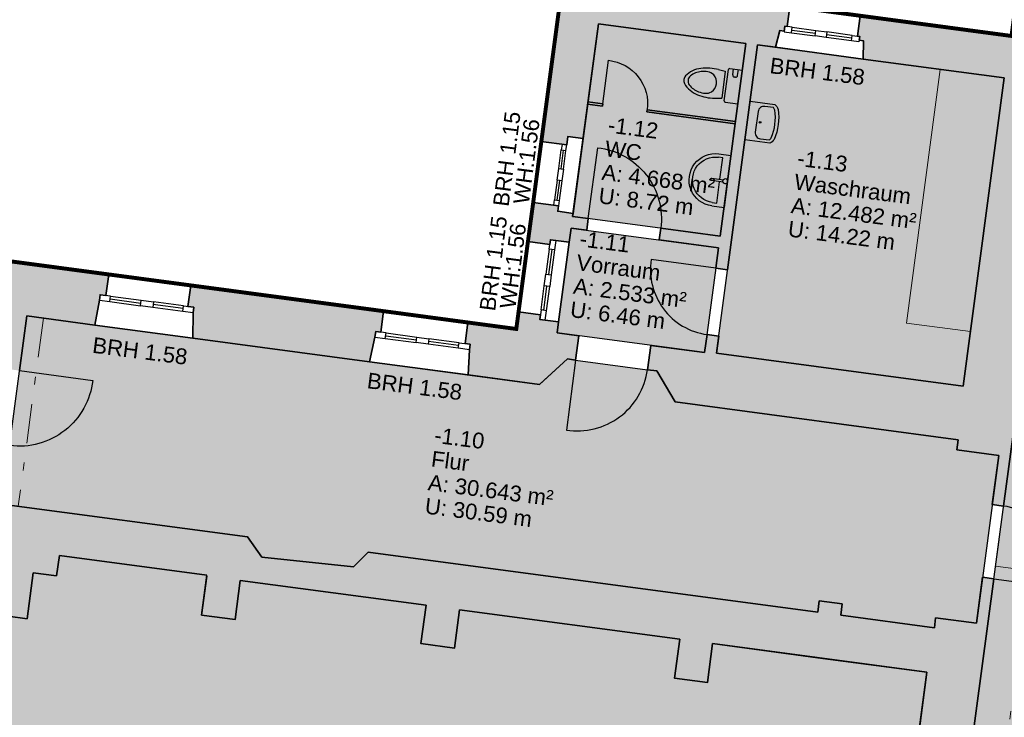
# Model space of a CAD drawing. Header units: metres. Extents: x 344110.2 to 344205.2, y 5709481.2 to 5709545.9.
# Tile 24 of 35: x 344141.2 to 344153.7, y 5709524.1 to 5709533. Entities that reach past the tile are written whole.
import ezdxf
from ezdxf.enums import TextEntityAlignment as Align

# ---------------------------------------------------------------- set-up
doc = ezdxf.new("R2010")
doc.units = ezdxf.units.M
doc.linetypes.add('AUSGEZOGEN', pattern=[0])
doc.linetypes.add('DASHDOT', pattern=[1, 0.5, -0.25, 0, -0.25])
doc.layers.add('Bemassung', color=7, linetype='Continuous')
doc.layers.add('Polygonflächen', color=7, linetype='Continuous')
doc.layers.add('BGF', color=2, linetype='Continuous', plot=False)
for name, color, linetype, lineweight in [('Boden', 7, 'Continuous', 18), ('Decke', 7, 'DASHDOT', 18), ('Fenster', 7, 'AUSGEZOGEN', 25), ('Sanitär', 7, 'AUSGEZOGEN', 25), ('Schraffur', 8, 'Continuous', 25), ('Text', 7, 'Continuous', 13), ('Türen', 7, 'AUSGEZOGEN', 25), ('Wand', 7, 'AUSGEZOGEN', 35)]:
    doc.layers.add(name, color=color, linetype=linetype, lineweight=lineweight)
doc.styles.get("Standard").update_dxf_attribs({"font": 'arial.ttf'})
doc.dimstyles.new('1', dxfattribs={"dimtxt": 0.2, "dimasz": 0.005, "dimexe": 0.08, "dimexo": 0, "dimgap": 0.05, "dimtad": 3, "dimzin": 3, "dimdsep": 46, "dimtxsty": 'Standard', "dimblk": '1000hands_BEMPFEIL', "dimcen": 1, "dimdle": 0.08, "dimse1": 1, "dimse2": 1, "dimclre": 256, "dimazin": 2, "dimtfac": 1, "dimtix": 1, "dimtmove": 2, "dimatfit": 3, "dimldrblk": '1000hands_BEMPFEIL', "dimfxl": 1, "dimtolj": 1, "dimtzin": 0, "dimarcsym": 0})
doc.dimstyles.new('Copy of 1', dxfattribs={"dimtxt": 0.2, "dimasz": 0.005, "dimexe": 0.08, "dimexo": 0, "dimgap": 0.05, "dimtad": 3, "dimdec": 0, "dimlfac": 100, "dimzin": 3, "dimdsep": 46, "dimtxsty": 'Standard', "dimblk": '1000hands_BEMPFEIL', "dimcen": 1, "dimdle": 0.08, "dimse1": 1, "dimse2": 1, "dimclre": 256, "dimazin": 2, "dimtfac": 1, "dimtdec": 0, "dimtix": 1, "dimtmove": 2, "dimatfit": 3, "dimldrblk": '1000hands_BEMPFEIL', "dimfxl": 1, "dimtolj": 1, "dimtzin": 0, "dimarcsym": 0})

# ---------------------------------------------------------------- blocks, each defined once
blk = doc.blocks.new('A$C3A5037E9')
at = {"layer": 'Sanitär'}
for p, q in [((-0.327, 0.153), (-0.327, 0)), ((-0.284, 0.098), (-0.284, 0.153)), ((-0.016, 0.201), (-0.016, 0.054)), ((0.016, 0.054), (0.016, 0.201)), ((0.284, 0.153), (0.284, 0.098)), ((0.327, 0.153), (0.327, 0)), ((-0.016, 0.098), (-0.284, 0.098)), ((0.284, 0.098), (0.016, 0.098))]:
    blk.add_line(p, q, dxfattribs=at)
blk.add_lwpolyline([(-0.327, 0), (0.327, 0)], dxfattribs=at)
for centre, radius, start, end in [((0, 0.153), 0.327, 360, 180), ((0, 0.025), 0.0327, 360, 180), ((0, 0.025), 0.0327, 180, 231.6705), ((0, 0.025), 0.0327, 308.3295, 360)]:
    blk.add_arc(centre, radius, start, end, dxfattribs=at)
at = {"layer": 'Sanitär', "ltscale": 0.5}
blk.add_arc((0, 0.153), 0.284, 360, 180, dxfattribs=at)
at = {"layer": 'Sanitär'}
blk.add_open_spline([(0.016, 0.201), (0.016, 0.202), (0.016, 0.205), (0.012, 0.208), (0.006, 0.21), (0, 0.211), (-0.006, 0.21), (-0.012, 0.208), (-0.016, 0.205), (-0.016, 0.202), (-0.016, 0.201)], degree=3, dxfattribs=at)
blk = doc.blocks.new('A$C0B9A1A38')
at = {"layer": 'Sanitär'}
for p, q in [((-0.172, -0.1278), (-0.172, 0)), ((0.172, -0.1278), (0.172, 0)), ((-0.1104, -0.0402), (-0.172, -0.0402)), ((-0.1104, -0.0902), (-0.172, -0.0902)), ((-0.0916, -0.059), (-0.0916, -0.0715)), ((0.1595, -0.1403), (-0.1595, -0.1403)), ((-0.1462, -0.2389), (-0.1374, -0.1692)), ((-0.1374, -0.1692), (0.1374, -0.1692)), ((0.1462, -0.2389), (0.1374, -0.1692))]:
    blk.add_line(p, q, dxfattribs=at)
for centre, radius, start, end in [((-0.1104, -0.059), 0.0188, 360, 90.00001), ((-0.1104, -0.0715), 0.0188, 270, 360), ((-0.1595, -0.1278), 0.0125, 180.00003, 270), ((0.1595, -0.1278), 0.0125, 270, 360), ((0.3531, -0.2939), 0.5023, 173.71402, 194.05169), ((0.0001, -0.3469), 0.1089, 142.00731, 178.05316), ((-0.0038, -0.349), 0.1073, 88.33735, 139.91156), ((0.0038, -0.349), 0.1073, 40.08844, 91.66265), ((-0.0001, -0.3469), 0.1089, 1.94684, 37.99269), ((-0.3531, -0.2939), 0.5023, 345.9483, 6.28598), ((0.1355, -0.3516), 0.2446, 177.96841, 193.52907), ((-0.1355, -0.3516), 0.2446, 346.47093, 2.03159), ((0.1197, -0.3529), 0.2616, 193.93182, 232.72293), ((0.0964, -0.3651), 0.2034, 192.3952, 225.95076), ((-0.1197, -0.3529), 0.2616, 307.27707, 346.06818), ((-0.0964, -0.3651), 0.2034, 314.04924, 347.6048), ((0.0001, -0.465), 0.0647, 225.80607, 269.94071), ((0.0001, -0.4979), 0.0741, 238.41336, 269.94158), ((-0.0001, -0.465), 0.0647, 270.05929, 314.19393), ((-0.0001, -0.4979), 0.0741, 270.05842, 301.58664)]:
    blk.add_arc(centre, radius, start, end, dxfattribs=at)
blk = doc.blocks.new('A-Wash-basin - 1100 x 710-1896482-EG')
at = {"layer": 'Sanitär'}
for points in [[(0.514, 0), (0.514, -0.652, -0.179535), (0.396, -0.753, -0.14038), (-0.392, -0.753, -0.179535), (-0.51, -0.652), (-0.51, 0), (0.514, 0)], [(-0.27, -0.242, 0.414214), (-0.425, -0.397), (-0.425, -0.627, 0.137495), (-0.365, -0.671, 0.139132), (0.369, -0.671, 0.137495), (0.428, -0.627), (0.428, -0.397, 0.414214), (0.273, -0.242), (-0.27, -0.242)]]:
    blk.add_lwpolyline(points, format="xyb", dxfattribs=at)
blk.add_circle((0, -0.332), 0.0215, dxfattribs=at)
blk = doc.blocks.new('1000hands_BEMPFEIL')
at = {"color": 0}
for p, q in [((0, -25.4), (0, 25.4)), ((-25.4, 0), (25.4, 0)), ((-18, -18), (18, 18))]:
    blk.add_line(p, q, dxfattribs=at)
blk = doc.blocks.new('*D38')
at = {"layer": 'Bemassung', "color": 0, "lineweight": -2, "transparency": 16777216}
blk.add_line((344151.619, 5709537.922), (344148.119, 5709538.374), dxfattribs=at)
at = {"layer": 'Defpoints', "color": 0, "transparency": 16777216}
for p in [(344148.114, 5709538.374), (344151.005, 5709533.124, 0), (344146.918, 5709529.11, 0)]:
    blk.add_point(p, dxfattribs=at)
at = {"layer": 'Bemassung', "color": 0, "lineweight": -2, "transparency": 16777216, "xscale": 0.005, "yscale": 0.005, "zscale": 0.005}
for p, rotation in [((344148.114, 5709538.374), 172.6453569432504), ((344151.624, 5709537.921), 352.6453569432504)]:
    blk.add_blockref('1000hands_BEMPFEIL', p, dxfattribs=dict(at, rotation=rotation))
at = {"layer": 'Bemassung', "color": 0, "transparency": 16777216, "insert": (344149.889, 5709538.299), "char_height": 0.2, "attachment_point": 5, "rotation": 352.6454}
blk.add_mtext('\\A1;3.54', dxfattribs=at)
blk = doc.blocks.new('*D39')
at = {"layer": 'Bemassung', "color": 0, "lineweight": -2, "transparency": 16777216}
blk.add_line((344148.109, 5709538.375), (344147.046, 5709538.512), dxfattribs=at)
at = {"layer": 'Defpoints', "color": 0, "transparency": 16777216}
for p in [(344147.041, 5709538.513), (344145.846, 5709529.254, 0), (344146.918, 5709529.11, 0)]:
    blk.add_point(p, dxfattribs=at)
at = {"layer": 'Bemassung', "color": 0, "lineweight": -2, "transparency": 16777216, "xscale": 0.005, "yscale": 0.005, "zscale": 0.005}
for p, rotation in [((344147.041, 5709538.513), 172.6453569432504), ((344148.114, 5709538.374), 352.6453569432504)]:
    blk.add_blockref('1000hands_BEMPFEIL', p, dxfattribs=dict(at, rotation=rotation))
at = {"layer": 'Bemassung', "color": 0, "transparency": 16777216, "insert": (344147.597, 5709538.594), "char_height": 0.2, "attachment_point": 5, "rotation": 352.6454}
blk.add_mtext('\\A1;1.08', dxfattribs=at)
blk = doc.blocks.new('*D40')
at = {"layer": 'Bemassung', "color": 0, "lineweight": -2, "transparency": 16777216}
blk.add_line((344147.036, 5709538.513), (344144.597, 5709538.828), dxfattribs=at)
at = {"layer": 'Defpoints', "color": 0, "transparency": 16777216}
for p in [(344144.592, 5709538.829), (344143.399, 5709529.581), (344145.846, 5709529.254)]:
    blk.add_point(p, dxfattribs=at)
at = {"layer": 'Bemassung', "color": 0, "lineweight": -2, "transparency": 16777216, "xscale": 0.005, "yscale": 0.005, "zscale": 0.005}
for p, rotation in [((344144.592, 5709538.829), 172.6453569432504), ((344147.041, 5709538.513), 352.6453569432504)]:
    blk.add_blockref('1000hands_BEMPFEIL', p, dxfattribs=dict(at, rotation=rotation))
at = {"layer": 'Bemassung', "color": 0, "transparency": 16777216, "insert": (344145.836, 5709538.82), "char_height": 0.2, "attachment_point": 5, "rotation": 352.6454}
blk.add_mtext('\\A1;2.47', dxfattribs=at)
blk = doc.blocks.new('*D41')
at = {"layer": 'Bemassung', "color": 0, "lineweight": -2, "transparency": 16777216}
blk.add_line((344144.588, 5709538.829), (344143.556, 5709538.963), dxfattribs=at)
at = {"layer": 'Defpoints', "color": 0, "transparency": 16777216}
for p in [(344143.551, 5709538.963), (344142.358, 5709529.72, 0), (344143.399, 5709529.581, 0)]:
    blk.add_point(p, dxfattribs=at)
at = {"layer": 'Bemassung', "color": 0, "lineweight": -2, "transparency": 16777216, "xscale": 0.005, "yscale": 0.005, "zscale": 0.005}
for p, rotation in [((344143.551, 5709538.963), 172.6453569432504), ((344144.592, 5709538.829), 352.6453569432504)]:
    blk.add_blockref('1000hands_BEMPFEIL', p, dxfattribs=dict(at, rotation=rotation))
at = {"layer": 'Bemassung', "color": 0, "transparency": 16777216, "insert": (344144.091, 5709539.047), "char_height": 0.2, "attachment_point": 5, "rotation": 352.6454}
blk.add_mtext('\\A1;1.05', dxfattribs=at)
blk = doc.blocks.new('*D42')
at = {"layer": 'Bemassung', "color": 0, "lineweight": -2, "transparency": 16777216}
blk.add_line((344143.546, 5709538.964), (344140.957, 5709539.298), dxfattribs=at)
at = {"layer": 'Defpoints', "color": 0, "transparency": 16777216}
for p in [(344140.952, 5709539.299), (344139.761, 5709530.067, 0), (344142.358, 5709529.72, 0)]:
    blk.add_point(p, dxfattribs=at)
at = {"layer": 'Bemassung', "color": 0, "lineweight": -2, "transparency": 16777216, "xscale": 0.005, "yscale": 0.005, "zscale": 0.005}
for p, rotation in [((344140.952, 5709539.299), 172.6453569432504), ((344143.551, 5709538.963), 352.6453569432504)]:
    blk.add_blockref('1000hands_BEMPFEIL', p, dxfattribs=dict(at, rotation=rotation))
at = {"layer": 'Bemassung', "color": 0, "transparency": 16777216, "insert": (344142.271, 5709539.282), "char_height": 0.2, "attachment_point": 5, "rotation": 352.6454}
blk.add_mtext('\\A1;2.62', dxfattribs=at)
blk = doc.blocks.new('*D61')
at = {"layer": 'Bemassung', "color": 0, "lineweight": -2, "transparency": 16777216}
blk.add_line((344155.333, 5709539.459), (344154.68, 5709539.543), dxfattribs=at)
at = {"layer": 'Defpoints', "color": 0, "transparency": 16777216}
for p in [(344154.675, 5709539.544), (344154.533, 5709533.218, 0), (344153.729, 5709532.216, 0)]:
    blk.add_point(p, dxfattribs=at)
at = {"layer": 'Bemassung', "color": 0, "lineweight": -2, "transparency": 16777216, "xscale": 0.005, "yscale": 0.005, "zscale": 0.005}
for p, rotation in [((344154.675, 5709539.544), 172.6453569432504), ((344155.338, 5709539.458), 352.6453569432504)]:
    blk.add_blockref('1000hands_BEMPFEIL', p, dxfattribs=dict(at, rotation=rotation))
at = {"layer": 'Bemassung', "color": 0, "transparency": 16777216, "insert": (344155.026, 5709539.652), "char_height": 0.2, "attachment_point": 5, "rotation": 352.6454}
blk.add_mtext('\\A1;67', dxfattribs=at)
blk = doc.blocks.new('*D62')
at = {"layer": 'Bemassung', "color": 0, "lineweight": -2, "transparency": 16777216}
blk.add_line((344154.67, 5709539.545), (344151.546, 5709539.948), dxfattribs=at)
at = {"layer": 'Defpoints', "color": 0, "transparency": 16777216}
for p in [(344151.541, 5709539.949), (344150.597, 5709532.634, 0), (344153.729, 5709532.216, 0)]:
    blk.add_point(p, dxfattribs=at)
at = {"layer": 'Bemassung', "color": 0, "lineweight": -2, "transparency": 16777216, "xscale": 0.005, "yscale": 0.005, "zscale": 0.005}
for p, rotation in [((344151.541, 5709539.949), 172.6453569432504), ((344154.675, 5709539.544), 352.6453569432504)]:
    blk.add_blockref('1000hands_BEMPFEIL', p, dxfattribs=dict(at, rotation=rotation))
at = {"layer": 'Bemassung', "color": 0, "transparency": 16777216, "insert": (344153.127, 5709539.897), "char_height": 0.2, "attachment_point": 5, "rotation": 352.6454}
blk.add_mtext('\\A1;3.16', dxfattribs=at)
blk = doc.blocks.new('*D63')
at = {"layer": 'Bemassung', "color": 0, "lineweight": -2, "transparency": 16777216}
for p, q in [((344151.387, 5709539.968), (344151.382, 5709539.969)), ((344151.541, 5709539.949), (344151.392, 5709539.968)), ((344151.546, 5709539.948), (344151.551, 5709539.947))]:
    blk.add_line(p, q, dxfattribs=at)
at = {"layer": 'Defpoints', "color": 0, "transparency": 16777216}
for p in [(344151.392, 5709539.968), (344150.448, 5709532.654, 0), (344150.597, 5709532.634, 0)]:
    blk.add_point(p, dxfattribs=at)
at = {"layer": 'Bemassung', "color": 0, "lineweight": -2, "transparency": 16777216, "xscale": 0.005, "yscale": 0.005, "zscale": 0.005}
for p, rotation in [((344151.392, 5709539.968), 352.6453569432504), ((344151.541, 5709539.949), 172.6453569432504)]:
    blk.add_blockref('1000hands_BEMPFEIL', p, dxfattribs=dict(at, rotation=rotation))
at = {"layer": 'Bemassung', "color": 0, "transparency": 16777216, "insert": (344151.486, 5709540.109), "char_height": 0.2, "attachment_point": 5, "rotation": 352.6454}
blk.add_mtext('\\A1;15', dxfattribs=at)
blk = doc.blocks.new('*D64')
at = {"layer": 'Bemassung', "color": 0, "lineweight": -2, "transparency": 16777216}
blk.add_line((344151.387, 5709539.968), (344149.522, 5709540.209), dxfattribs=at)
at = {"layer": 'Defpoints', "color": 0, "transparency": 16777216}
for p in [(344149.518, 5709540.21), (344148.575, 5709532.904, 0), (344150.448, 5709532.654, 0)]:
    blk.add_point(p, dxfattribs=at)
at = {"layer": 'Bemassung', "color": 0, "lineweight": -2, "transparency": 16777216, "xscale": 0.005, "yscale": 0.005, "zscale": 0.005}
for p, rotation in [((344149.518, 5709540.21), 172.6453569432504), ((344151.392, 5709539.968), 352.6453569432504)]:
    blk.add_blockref('1000hands_BEMPFEIL', p, dxfattribs=dict(at, rotation=rotation))
at = {"layer": 'Bemassung', "color": 0, "transparency": 16777216, "insert": (344150.474, 5709540.24), "char_height": 0.2, "attachment_point": 5, "rotation": 352.6454}
blk.add_mtext('\\A1;1.89', dxfattribs=at)
blk = doc.blocks.new('*D65')
at = {"layer": 'Bemassung', "color": 0, "lineweight": -2, "transparency": 16777216}
blk.add_line((344149.513, 5709540.21), (344138.286, 5709541.659), dxfattribs=at)
at = {"layer": 'Defpoints', "color": 0, "transparency": 16777216}
for p in [(344138.281, 5709541.66), (344137.339, 5709534.365, 0), (344148.575, 5709532.904, 0)]:
    blk.add_point(p, dxfattribs=at)
at = {"layer": 'Bemassung', "color": 0, "lineweight": -2, "transparency": 16777216, "xscale": 0.005, "yscale": 0.005, "zscale": 0.005}
for p, rotation in [((344138.281, 5709541.66), 172.6453569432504), ((344149.518, 5709540.21), 352.6453569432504)]:
    blk.add_blockref('1000hands_BEMPFEIL', p, dxfattribs=dict(at, rotation=rotation))
at = {"layer": 'Bemassung', "color": 0, "transparency": 16777216, "insert": (344143.919, 5709541.086), "char_height": 0.2, "attachment_point": 5, "rotation": 352.6454}
blk.add_mtext('\\A1;11.33', dxfattribs=at)
blk = doc.blocks.new('*D74')
at = {"layer": 'Bemassung', "color": 0, "lineweight": -2, "transparency": 16777216}
blk.add_line((344157.245, 5709540.221), (344142.985, 5709542.061), dxfattribs=at)
at = {"layer": 'Defpoints', "color": 0, "transparency": 16777216}
for p in [(344142.98, 5709542.062), (344156.107, 5709531.363, 0), (344141.319, 5709529.193)]:
    blk.add_point(p, dxfattribs=at)
at = {"layer": 'Bemassung', "color": 0, "lineweight": -2, "transparency": 16777216, "xscale": 0.005, "yscale": 0.005, "zscale": 0.005}
for p, rotation in [((344142.98, 5709542.062), 172.6453569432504), ((344157.25, 5709540.22), 352.6453569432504)]:
    blk.add_blockref('1000hands_BEMPFEIL', p, dxfattribs=dict(at, rotation=rotation))
at = {"layer": 'Bemassung', "color": 0, "transparency": 16777216, "insert": (344150.135, 5709541.292), "char_height": 0.2, "attachment_point": 5, "rotation": 352.6454}
blk.add_mtext('\\A1;14.39', dxfattribs=at)
blk = doc.blocks.new('*D75')
at = {"layer": 'Bemassung', "color": 0, "lineweight": -2, "transparency": 16777216}
blk.add_line((344142.975, 5709542.062), (344142.331, 5709542.146), dxfattribs=at)
at = {"layer": 'Defpoints', "color": 0, "transparency": 16777216}
for p in [(344142.326, 5709542.146), (344140.665, 5709529.28, 0), (344141.319, 5709529.193, 0)]:
    blk.add_point(p, dxfattribs=at)
at = {"layer": 'Bemassung', "color": 0, "lineweight": -2, "transparency": 16777216, "xscale": 0.005, "yscale": 0.005, "zscale": 0.005}
for p, rotation in [((344142.326, 5709542.146), 172.6453569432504), ((344142.98, 5709542.062), 352.6453569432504)]:
    blk.add_blockref('1000hands_BEMPFEIL', p, dxfattribs=dict(at, rotation=rotation))
at = {"layer": 'Bemassung', "color": 0, "transparency": 16777216, "insert": (344142.672, 5709542.255), "char_height": 0.2, "attachment_point": 5, "rotation": 352.6454}
blk.add_mtext('\\A1;66', dxfattribs=at)
blk = doc.blocks.new('*D76')
at = {"layer": 'Bemassung', "color": 0, "lineweight": -2, "transparency": 16777216}
blk.add_line((344142.321, 5709542.147), (344133.524, 5709543.282), dxfattribs=at)
at = {"layer": 'Defpoints', "color": 0, "transparency": 16777216}
for p in [(344133.519, 5709543.283), (344131.863, 5709530.456, 0), (344140.665, 5709529.28, 0)]:
    blk.add_point(p, dxfattribs=at)
at = {"layer": 'Bemassung', "color": 0, "lineweight": -2, "transparency": 16777216, "xscale": 0.005, "yscale": 0.005, "zscale": 0.005}
for p, rotation in [((344133.519, 5709543.283), 172.6453569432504), ((344142.326, 5709542.146), 352.6453569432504)]:
    blk.add_blockref('1000hands_BEMPFEIL', p, dxfattribs=dict(at, rotation=rotation))
at = {"layer": 'Bemassung', "color": 0, "transparency": 16777216, "insert": (344137.942, 5709542.866), "char_height": 0.2, "attachment_point": 5, "rotation": 352.6454}
blk.add_mtext('\\A1;8.88', dxfattribs=at)
blk = doc.blocks.new('*D85')
at = {"layer": 'Bemassung', "color": 0, "lineweight": -2, "transparency": 16777216}
blk.add_line((344116.346, 5709526.707), (344114.891, 5709515.434), dxfattribs=at)
at = {"layer": 'Defpoints', "color": 0, "transparency": 16777216}
for p in [(344119.182, 5709526.346), (344114.89, 5709515.429), (344150.925, 5709510.778, 0)]:
    blk.add_point(p, dxfattribs=at)
at = {"layer": 'Bemassung', "color": 0, "lineweight": -2, "transparency": 16777216, "xscale": 0.005, "yscale": 0.005, "zscale": 0.005}
for p, rotation in [((344116.346, 5709526.712), 82.6453569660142), ((344114.89, 5709515.429), 262.6453569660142)]:
    blk.add_blockref('1000hands_BEMPFEIL', p, dxfattribs=dict(at, rotation=rotation))
at = {"layer": 'Bemassung', "color": 0, "transparency": 16777216, "insert": (344115.467, 5709521.09), "char_height": 0.2, "attachment_point": 5, "rotation": 82.6454}
blk.add_mtext('\\A1;11.38', dxfattribs=at)
blk = doc.blocks.new('*D12')
at = {"layer": 'Bemassung', "color": 0, "lineweight": -2, "transparency": 16777216}
blk.add_line((344115.024, 5709539.898), (344111.915, 5709515.818), dxfattribs=at)
at = {"layer": 'Defpoints', "color": 0, "transparency": 16777216}
for p in [(344120.844, 5709539.152, 0), (344111.915, 5709515.813), (344150.925, 5709510.778, 0)]:
    blk.add_point(p, dxfattribs=at)
at = {"layer": 'Bemassung', "color": 0, "lineweight": -2, "transparency": 16777216, "xscale": 0.005, "yscale": 0.005, "zscale": 0.005}
for p, rotation in [((344115.024, 5709539.903), 82.6453569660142), ((344111.915, 5709515.813), 262.6453569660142)]:
    blk.add_blockref('1000hands_BEMPFEIL', p, dxfattribs=dict(at, rotation=rotation))
at = {"layer": 'Bemassung', "color": 0, "transparency": 16777216, "insert": (344113.319, 5709527.878), "char_height": 0.2, "attachment_point": 5, "rotation": 82.6454}
blk.add_mtext('\\A1;24.29', dxfattribs=at)
blk = doc.blocks.new('*D187')
at = {"layer": 'Bemassung', "color": 0, "lineweight": -2, "transparency": 16777216}
blk.add_line((344140.969, 5709505.79), (344138.336, 5709506.13), dxfattribs=at)
at = {"layer": 'Defpoints', "color": 0, "transparency": 16777216}
for p in [(344141, 5709526.804, 0), (344142.769, 5709519.697, 0), (344138.332, 5709506.13)]:
    blk.add_point(p, dxfattribs=at)
at = {"layer": 'Bemassung', "color": 0, "lineweight": -2, "transparency": 16777216, "xscale": 0.005, "yscale": 0.005, "zscale": 0.005}
for p, rotation in [((344138.332, 5709506.13), 172.6453569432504), ((344140.974, 5709505.789), 352.6453569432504)]:
    blk.add_blockref('1000hands_BEMPFEIL', p, dxfattribs=dict(at, rotation=rotation))
at = {"layer": 'Bemassung', "color": 0, "transparency": 16777216, "insert": (344139.672, 5709506.111), "char_height": 0.2, "attachment_point": 5, "rotation": 352.6454}
blk.add_mtext('\\A1;2.66', dxfattribs=at)

msp = doc.modelspace()

# ---------------------------------------------------------------- hatches: boundary and pattern name
at = {"layer": 'Polygonflächen'}
h = msp.add_hatch(color=134, dxfattribs=at)
h.dxf.hatch_style = 1
h.paths.add_polyline_path([(344150.448, 5709532.654), (344148.575, 5709532.904), (344148.247, 5709530.456), (344150.121, 5709530.206)])
h = msp.add_hatch(color=134, dxfattribs=at)
h.dxf.hatch_style = 1
h.paths.add_polyline_path([(344153.729, 5709532.216), (344150.597, 5709532.634), (344150.073, 5709528.719), (344153.206, 5709528.3)])
h = msp.add_hatch(color=134, dxfattribs=at)
h.dxf.hatch_style = 1
h.paths.add_polyline_path([(344150.101, 5709530.057), (344148.228, 5709530.307), (344148.05, 5709528.979), (344149.923, 5709528.729)])
h = msp.add_hatch(color=254, dxfattribs=at)
h.dxf.hatch_style = 1
h.paths.add_polyline_path([(344153.658, 5709527.423), (344153.128, 5709527.494), (344153.145, 5709527.622), (344149.549, 5709528.103), (344149.317, 5709528.495), (344149.198, 5709528.511), (344148.286, 5709528.633), (344148.182, 5709528.647), (344147.836, 5709528.332), (344147.826, 5709528.323), (344141.319, 5709529.193), (344141, 5709526.804), (344144.121, 5709526.387), (344144.3, 5709526.131), (344145.463, 5709526.006), (344145.65, 5709526.193), (344151.359, 5709525.43), (344151.379, 5709525.576), (344151.671, 5709525.537), (344151.652, 5709525.393), (344152.841, 5709525.234), (344152.857, 5709525.361), (344153.374, 5709525.292)])
h = msp.add_hatch(color=254, dxfattribs=at)
h.dxf.hatch_style = 1
h.paths.add_polyline_path([(344157.542, 5709526.553), (344157.698, 5709527.718), (344157.097, 5709527.793), (344156.174, 5709527.907), (344155.259, 5709528.02), (344155.289, 5709528.264), (344153.941, 5709528.444), (344152.529, 5709517.873), (344156.335, 5709517.365), (344156.38, 5709517.688), (344156.641, 5709517.843), (344156.798, 5709519.023), (344156.586, 5709519.243), (344157.365, 5709525.071), (344157.601, 5709525.181), (344157.76, 5709526.37)])
h = msp.add_hatch(color=134, dxfattribs=at)
h.dxf.hatch_style = 1
h.paths.add_polyline_path([(344152.746, 5709524.669), (344150.025, 5709525.033), (344149.959, 5709524.537), (344149.542, 5709524.593), (344149.609, 5709525.088), (344146.813, 5709525.462), (344146.748, 5709524.976), (344146.322, 5709525.033), (344146.387, 5709525.519), (344144.028, 5709525.834), (344143.962, 5709525.339), (344143.536, 5709525.396), (344143.603, 5709525.901), (344141.73, 5709526.151), (344141.695, 5709525.894), (344141.398, 5709525.933), (344141.32, 5709525.349), (344141.082, 5709525.38), (344140.366, 5709520.018), (344142.769, 5709519.697), (344142.843, 5709520.247), (344143.274, 5709520.189), (344143.2, 5709519.639), (344145.584, 5709519.321), (344145.654, 5709519.841), (344146.085, 5709519.783), (344146.015, 5709519.263), (344148.756, 5709518.897), (344148.825, 5709519.417), (344149.257, 5709519.36), (344149.187, 5709518.839), (344151.918, 5709518.474)])
at = {"layer": 'Schraffur'}
h = msp.add_hatch(color=256, dxfattribs=at)
h.dxf.hatch_style = 1
h.paths.add_polyline_path([(344153.941, 5709528.444), (344155.289, 5709528.264), (344155.257, 5709528.02), (344156.174, 5709527.907), (344156.192, 5709528.055), (344155.554, 5709528.134), (344155.593, 5709528.425), (344155.712, 5709528.409), (344156.107, 5709531.363), (344155.681, 5709531.42), (344155.576, 5709531.313), (344155.437, 5709531.332), (344155.417, 5709531.183), (344155.675, 5709531.148), (344155.314, 5709528.452), (344153.966, 5709528.633), (344154.327, 5709531.329), (344154.545, 5709531.299), (344154.565, 5709531.448), (344154.455, 5709531.463), (344154.352, 5709531.598), (344154.317, 5709531.602), (344154.533, 5709533.218), (344155.54, 5709533.083), (344155.591, 5709533.47), (344155.344, 5709533.503), (344155.391, 5709533.86), (344157.691, 5709533.553), (344157.643, 5709533.196), (344157.395, 5709533.229), (344157.344, 5709532.842), (344158.246, 5709532.722), (344157.642, 5709528.202), (344157.78, 5709528.183), (344157.738, 5709527.865), (344157.115, 5709527.942), (344157.097, 5709527.793), (344157.698, 5709527.718), (344157.542, 5709526.553), (344157.76, 5709526.37), (344157.744, 5709526.251), (344158.051, 5709526.21), (344158.279, 5709527.915), (344159.271, 5709527.783), (344159.285, 5709527.892), (344158.304, 5709528.023), (344158.702, 5709531.157), (344158.82, 5709532.04), (344158.959, 5709533.08), (344159, 5709533.388), (344164.639, 5709532.634), (344164.556, 5709531.997), (344164.947, 5709531.946), (344164.938, 5709531.877), (344165.212, 5709531.841), (344165.388, 5709533.2), (344154.082, 5709534.711), (344153.82, 5709532.748), (344151.897, 5709533.005), (344151.863, 5709532.747), (344151.893, 5709532.743), (344151.886, 5709532.694), (344151.94, 5709532.687), (344151.935, 5709532.455), (344153.729, 5709532.216), (344153.206, 5709528.3), (344150.073, 5709528.719), (344150.103, 5709528.937), (344149.954, 5709528.957), (344149.923, 5709528.729), (344149.24, 5709528.82), (344149.198, 5709528.511), (344149.317, 5709528.495), (344149.549, 5709528.103), (344153.145, 5709527.622), (344153.128, 5709527.494), (344153.658, 5709527.423), (344153.575, 5709526.798), (344153.719, 5709526.779)])
h = msp.add_hatch(color=256, dxfattribs=at)
h.dxf.hatch_style = 1
h.paths.add_polyline_path([(344151.005, 5709533.124), (344148.131, 5709533.508), (344147.85, 5709531.407), (344148.172, 5709531.364), (344148.187, 5709531.473), (344148.38, 5709531.447), (344148.575, 5709532.904), (344150.448, 5709532.654), (344150.121, 5709530.206), (344149.368, 5709530.306), (344149.348, 5709530.158), (344150.101, 5709530.057), (344150.067, 5709529.799), (344150.215, 5709529.779), (344150.597, 5709532.634), (344150.825, 5709532.604), (344150.879, 5709532.818), (344150.933, 5709532.811), (344150.941, 5709532.871), (344150.971, 5709532.867)])
h = msp.add_hatch(color=256, dxfattribs=at)
h.dxf.hatch_style = 1
h.paths.add_polyline_path([(344148.446, 5709530.43), (344148.247, 5709530.456), (344148.253, 5709530.496), (344148.059, 5709530.522), (344148.069, 5709530.591), (344147.747, 5709530.634), (344147.68, 5709530.138), (344147.958, 5709530.101), (344147.966, 5709530.161), (344148.204, 5709530.129), (344148.228, 5709530.307), (344148.426, 5709530.281)])
h = msp.add_hatch(color=256, dxfattribs=at)
h.dxf.hatch_style = 1
h.paths.add_polyline_path([(344142.239, 5709529.393), (344142.248, 5709529.462), (344142.322, 5709529.452), (344142.358, 5709529.72), (344139.761, 5709530.067), (344139.725, 5709529.799), (344139.799, 5709529.789), (344139.748, 5709529.403), (344140.665, 5709529.28), (344140.572, 5709528.586), (344141.226, 5709528.499), (344141.319, 5709529.193), (344142.181, 5709529.077)])
h = msp.add_hatch(color=256, dxfattribs=at)
h.dxf.hatch_style = 1
h.paths.add_polyline_path([(344145.737, 5709528.925), (344145.747, 5709528.994), (344145.81, 5709528.986), (344145.846, 5709529.254), (344143.399, 5709529.581), (344143.363, 5709529.313), (344143.437, 5709529.303), (344143.428, 5709529.234), (344143.425, 5709528.911), (344145.67, 5709528.611)])
h = msp.add_hatch(color=256, dxfattribs=at)
h.dxf.hatch_style = 1
h.paths.add_polyline_path([(344148.182, 5709528.647), (344148.286, 5709528.633), (344148.328, 5709528.942), (344148.05, 5709528.979), (344148.069, 5709529.118), (344147.831, 5709529.15), (344147.839, 5709529.209), (344147.561, 5709529.246), (344147.532, 5709529.028), (344146.918, 5709529.11), (344146.882, 5709528.843), (344146.946, 5709528.834), (344146.936, 5709528.765), (344146.919, 5709528.444), (344147.826, 5709528.323)])
h = msp.add_hatch(color=256, dxfattribs=at)
h.dxf.hatch_style = 1
h.paths.add_polyline_path([(344141.73, 5709526.151), (344143.603, 5709525.901), (344143.536, 5709525.396), (344143.962, 5709525.339), (344144.028, 5709525.834), (344146.387, 5709525.519), (344146.322, 5709525.033), (344146.748, 5709524.976), (344146.813, 5709525.462), (344149.609, 5709525.088), (344149.542, 5709524.593), (344149.959, 5709524.537), (344150.025, 5709525.033), (344151.363, 5709524.854), (344152.746, 5709524.669), (344152.612, 5709523.668), (344153.291, 5709523.577), (344153.595, 5709525.857), (344153.452, 5709525.876), (344153.374, 5709525.292), (344152.857, 5709525.361), (344152.841, 5709525.234), (344151.652, 5709525.393), (344151.671, 5709525.537), (344151.379, 5709525.576), (344151.359, 5709525.43), (344145.65, 5709526.193), (344145.464, 5709526.006), (344144.3, 5709526.131), (344144.121, 5709526.387), (344141, 5709526.804), (344141.099, 5709527.547), (344140.455, 5709527.633), (344140.356, 5709526.89), (344135.291, 5709527.567), (344135.222, 5709527.051), (344140.297, 5709526.373), (344139.511, 5709520.495), (344139.119, 5709520.548), (344139.064, 5709520.141), (344138.654, 5709520.196), (344138.606, 5709519.834), (344138.517, 5709519.846), (344138.479, 5709519.564), (344140.907, 5709519.239), (344141, 5709519.933), (344140.366, 5709520.018), (344141.082, 5709525.38), (344141.32, 5709525.349), (344141.398, 5709525.933), (344141.695, 5709525.894)])

# ---------------------------------------------------------------- linework, layer by layer
at = {"layer": 'BGF', "const_width": 0.05, "elevation": 0}
msp.add_lwpolyline([(344139.761, 5709530.067), (344142.358, 5709529.72), (344143.399, 5709529.581), (344145.846, 5709529.254), (344146.918, 5709529.11), (344147.532, 5709529.028), (344147.561, 5709529.246), (344147.68, 5709530.138), (344147.747, 5709530.634), (344147.85, 5709531.407), (344148.131, 5709533.508), (344151.005, 5709533.124), (344151.897, 5709533.005), (344153.82, 5709532.748), (344154.082, 5709534.711), (344165.388, 5709533.2), (344165.212, 5709531.841), (344164.971, 5709529.987), (344164.537, 5709526.645), (344164.303, 5709524.84), (344163.372, 5709517.67)], dxfattribs=at)
at = {"layer": 'Boden', "elevation": 0}
msp.add_lwpolyline([(344152.916, 5709532.324), (344152.486, 5709529.103), (344153.298, 5709528.994)], dxfattribs=at)
at = {"layer": 'Decke', "elevation": 0}
for points in [[(344141.527, 5709529.165), (344141.208, 5709526.776)], [(344153.595, 5709525.857), (344153.719, 5709526.779)], [(344152.707, 5709517.849), (344153.424, 5709523.368), (344153.692, 5709523.332), (344154.063, 5709525.956), (344153.617, 5709526.016)]]:
    msp.add_lwpolyline(points, dxfattribs=at)
at = {"layer": 'Fenster', "elevation": 0}
for points in [[(344150.932, 5709532.801), (344151.026, 5709532.789), (344151.035, 5709532.858), (344150.941, 5709532.871)], [(344151.467, 5709532.73), (344151.328, 5709532.748), (344151.337, 5709532.818), (344151.476, 5709532.799)], [(344151.883, 5709532.674), (344151.789, 5709532.687), (344151.798, 5709532.756), (344151.893, 5709532.743)], [(344148.172, 5709531.364), (344148.113, 5709531.372), (344148.103, 5709531.303), (344148.163, 5709531.295)], [(344148.111, 5709530.908), (344148.052, 5709530.916), (344148.072, 5709531.065), (344148.131, 5709531.057)], [(344148.069, 5709530.591), (344148.009, 5709530.599), (344148.019, 5709530.668), (344148.078, 5709530.66)], [(344148.019, 5709530.033), (344147.95, 5709530.042), (344147.966, 5709530.161), (344148.035, 5709530.151)], [(344147.957, 5709529.567), (344147.888, 5709529.576), (344147.908, 5709529.725), (344147.977, 5709529.715)], [(344142.239, 5709529.393), (344142.37, 5709529.375), (344142.38, 5709529.444), (344142.248, 5709529.462)], [(344142.915, 5709529.302), (344142.761, 5709529.323), (344142.77, 5709529.392), (344142.924, 5709529.372)], [(344143.428, 5709529.234), (344143.296, 5709529.251), (344143.306, 5709529.321), (344143.437, 5709529.303)], [(344147.916, 5709529.259), (344147.847, 5709529.269), (344147.831, 5709529.15), (344147.9, 5709529.14)], [(344145.737, 5709528.925), (344145.869, 5709528.907), (344145.879, 5709528.977), (344145.747, 5709528.994)], [(344146.414, 5709528.835), (344146.26, 5709528.855), (344146.269, 5709528.925), (344146.423, 5709528.904)], [(344146.936, 5709528.765), (344146.795, 5709528.784), (344146.805, 5709528.853), (344146.946, 5709528.834)]]:
    msp.add_lwpolyline(points, close=True, dxfattribs=at)
for points in [[(344151.026, 5709532.789), (344151.328, 5709532.748)], [(344151.031, 5709532.823), (344151.333, 5709532.783)], [(344151.035, 5709532.858), (344151.337, 5709532.818)], [(344151.794, 5709532.721), (344151.472, 5709532.764)], [(344151.798, 5709532.756), (344151.476, 5709532.799)], [(344151.789, 5709532.687), (344151.467, 5709532.73)], [(344148.072, 5709531.065), (344148.103, 5709531.303)], [(344148.101, 5709531.061), (344148.133, 5709531.299)], [(344148.131, 5709531.057), (344148.163, 5709531.295)], [(344148.052, 5709530.916), (344148.019, 5709530.668)], [(344148.081, 5709530.912), (344148.048, 5709530.664)], [(344148.111, 5709530.908), (344148.078, 5709530.66)], [(344147.95, 5709530.042), (344147.908, 5709529.725)], [(344147.985, 5709530.037), (344147.942, 5709529.72)], [(344148.019, 5709530.033), (344147.977, 5709529.715)], [(344147.847, 5709529.269), (344147.888, 5709529.576)], [(344147.881, 5709529.264), (344147.922, 5709529.571)], [(344147.916, 5709529.259), (344147.957, 5709529.567)], [(344142.375, 5709529.41), (344142.766, 5709529.357)], [(344142.38, 5709529.444), (344142.77, 5709529.392)], [(344142.37, 5709529.375), (344142.761, 5709529.323)], [(344143.296, 5709529.251), (344142.915, 5709529.302)], [(344143.301, 5709529.286), (344142.919, 5709529.337)], [(344143.306, 5709529.321), (344142.924, 5709529.372)], [(344145.869, 5709528.907), (344146.26, 5709528.855)], [(344145.874, 5709528.942), (344146.265, 5709528.89)], [(344145.879, 5709528.977), (344146.269, 5709528.925)], [(344146.805, 5709528.853), (344146.423, 5709528.904)], [(344146.795, 5709528.784), (344146.414, 5709528.835)], [(344146.8, 5709528.818), (344146.418, 5709528.869)]]:
    msp.add_lwpolyline(points, dxfattribs=at)
at = {"layer": 'Polygonflächen', "elevation": 19.622}
for points in [[(344148.247, 5709530.456), (344148.575, 5709532.904), (344150.448, 5709532.654), (344150.121, 5709530.206), (344148.247, 5709530.456)], [(344150.073, 5709528.719), (344150.597, 5709532.634), (344153.729, 5709532.216), (344153.206, 5709528.3), (344150.073, 5709528.719)], [(344148.05, 5709528.979), (344148.228, 5709530.307), (344150.101, 5709530.057), (344149.923, 5709528.729), (344148.05, 5709528.979)], [(344141, 5709526.804), (344141.319, 5709529.193), (344147.826, 5709528.323), (344147.836, 5709528.332), (344148.182, 5709528.647), (344148.286, 5709528.633), (344149.198, 5709528.511), (344149.317, 5709528.495), (344149.549, 5709528.103), (344153.145, 5709527.622), (344153.128, 5709527.494), (344153.658, 5709527.423), (344153.374, 5709525.292), (344152.857, 5709525.361), (344152.841, 5709525.234), (344151.652, 5709525.393), (344151.671, 5709525.537), (344151.379, 5709525.576), (344151.359, 5709525.43), (344145.65, 5709526.193), (344145.463, 5709526.006), (344144.3, 5709526.131), (344144.121, 5709526.387), (344141, 5709526.804)], [(344152.529, 5709517.873), (344153.941, 5709528.444), (344155.289, 5709528.264), (344155.259, 5709528.02), (344156.174, 5709527.907), (344157.097, 5709527.793), (344157.698, 5709527.718), (344157.542, 5709526.553), (344157.76, 5709526.37), (344157.601, 5709525.181), (344157.365, 5709525.071), (344156.594, 5709519.235), (344156.798, 5709519.023), (344156.641, 5709517.843), (344156.38, 5709517.688), (344156.335, 5709517.365), (344152.529, 5709517.873)], [(344151.918, 5709518.474), (344152.746, 5709524.669), (344150.025, 5709525.033), (344149.959, 5709524.537), (344149.542, 5709524.593), (344149.609, 5709525.088), (344146.813, 5709525.462), (344146.748, 5709524.976), (344146.322, 5709525.033), (344146.387, 5709525.519), (344144.028, 5709525.834), (344143.962, 5709525.339), (344143.536, 5709525.396), (344143.603, 5709525.901), (344141.73, 5709526.151), (344141.695, 5709525.894), (344141.398, 5709525.933), (344141.32, 5709525.349), (344141.082, 5709525.38)]]:
    msp.add_lwpolyline(points, dxfattribs=at)
at = {"layer": 'Türen', "elevation": 0}
for points in [[(344148.63, 5709531.888), (344148.704, 5709532.439, -0.419358), (344149.195, 5709531.812, -0.414214)], [(344148.446, 5709530.43), (344148.566, 5709531.329, -0.419358), (344149.368, 5709530.306, -0.414214)], [(344150.067, 5709529.799), (344149.245, 5709529.909, 0.419358), (344149.954, 5709528.957, 0.414214)], [(344148.286, 5709528.633), (344148.168, 5709527.744, 0.419358), (344149.198, 5709528.511, 0.414214)], [(344141.226, 5709528.499), (344142.154, 5709528.375, -0.419358), (344141.099, 5709527.547, -0.414214)], [(344153.595, 5709525.857), (344154.495, 5709525.737, 0.419358), (344153.719, 5709526.779, 0.414214)]]:
    msp.add_lwpolyline(points, format="xyb", dxfattribs=at)
at = {"layer": 'Wand', "elevation": 0}
for points in [[(344147.85, 5709531.407), (344148.131, 5709533.508)], [(344151.005, 5709533.124), (344150.971, 5709532.867), (344150.941, 5709532.871), (344150.933, 5709532.811), (344150.879, 5709532.818), (344150.825, 5709532.604)], [(344148.38, 5709531.447), (344148.575, 5709532.904)], [(344150.448, 5709532.654), (344148.575, 5709532.904)], [(344151.897, 5709533.005), (344151.863, 5709532.747), (344151.893, 5709532.743), (344151.886, 5709532.694), (344151.94, 5709532.687), (344151.935, 5709532.455)], [(344153.82, 5709532.748), (344151.897, 5709533.005)], [(344150.121, 5709530.206), (344150.448, 5709532.654)], [(344150.215, 5709529.779), (344150.597, 5709532.634)], [(344150.825, 5709532.604), (344150.597, 5709532.634)], [(344151.935, 5709532.455), (344150.825, 5709532.604)], [(344153.729, 5709532.216), (344151.935, 5709532.455)], [(344153.206, 5709528.3), (344153.729, 5709532.216)], [(344148.63, 5709531.888), (344148.442, 5709531.913)], [(344148.627, 5709531.858), (344148.63, 5709531.888)], [(344148.627, 5709531.858), (344148.438, 5709531.883)], [(344149.191, 5709531.783), (344149.195, 5709531.812)], [(344150.312, 5709531.633), (344149.191, 5709531.783)], [(344150.316, 5709531.663), (344149.195, 5709531.812)], [(344147.747, 5709530.634), (344147.85, 5709531.407)], [(344148.38, 5709531.447), (344148.187, 5709531.473), (344148.172, 5709531.364), (344147.85, 5709531.407)], [(344148.253, 5709530.496), (344148.38, 5709531.447)], [(344147.68, 5709530.138), (344147.747, 5709530.634)], [(344148.253, 5709530.496), (344148.059, 5709530.522), (344148.069, 5709530.591), (344147.747, 5709530.634)], [(344148.247, 5709530.456), (344148.253, 5709530.496)], [(344148.446, 5709530.43), (344148.247, 5709530.456)], [(344148.426, 5709530.281), (344148.446, 5709530.43)], [(344148.204, 5709530.129), (344148.228, 5709530.307)], [(344148.426, 5709530.281), (344148.228, 5709530.307)], [(344149.348, 5709530.158), (344149.368, 5709530.306)], [(344150.121, 5709530.206), (344149.368, 5709530.306)], [(344147.561, 5709529.246), (344147.68, 5709530.138)], [(344148.204, 5709530.129), (344147.966, 5709530.161), (344147.958, 5709530.101), (344147.68, 5709530.138)], [(344150.101, 5709530.057), (344149.348, 5709530.158)], [(344142.358, 5709529.72), (344139.761, 5709530.067)], [(344148.069, 5709529.118), (344148.204, 5709530.129)], [(344150.067, 5709529.799), (344150.101, 5709530.057)], [(344150.215, 5709529.779), (344150.067, 5709529.799)], [(344142.358, 5709529.72), (344142.322, 5709529.452), (344142.248, 5709529.462), (344142.239, 5709529.393)], [(344143.399, 5709529.581), (344142.358, 5709529.72)], [(344143.399, 5709529.581), (344143.363, 5709529.313), (344143.437, 5709529.303), (344143.428, 5709529.234)], [(344145.846, 5709529.254), (344143.399, 5709529.581)], [(344142.239, 5709529.393), (344142.181, 5709529.077)], [(344141.319, 5709529.193), (344141.226, 5709528.499)], [(344142.181, 5709529.077), (344141.319, 5709529.193)], [(344143.428, 5709529.234), (344143.425, 5709528.911)], [(344146.918, 5709529.11), (344145.846, 5709529.254)], [(344147.532, 5709529.028), (344147.561, 5709529.246)], [(344148.069, 5709529.118), (344147.831, 5709529.15), (344147.839, 5709529.209), (344147.561, 5709529.246)], [(344143.425, 5709528.911), (344142.181, 5709529.077)], [(344146.882, 5709528.843), (344146.918, 5709529.11)], [(344147.532, 5709529.028), (344146.918, 5709529.11)], [(344148.05, 5709528.979), (344148.069, 5709529.118)], [(344145.67, 5709528.611), (344143.425, 5709528.911)], [(344145.81, 5709528.986), (344145.747, 5709528.994), (344145.737, 5709528.925), (344145.67, 5709528.611)], [(344148.328, 5709528.942), (344148.05, 5709528.979)], [(344148.286, 5709528.633), (344148.328, 5709528.942)], [(344149.923, 5709528.729), (344149.954, 5709528.957)], [(344150.103, 5709528.937), (344149.954, 5709528.957)], [(344150.073, 5709528.719), (344150.103, 5709528.937)], [(344146.882, 5709528.843), (344146.946, 5709528.834), (344146.936, 5709528.765), (344146.919, 5709528.444)], [(344149.198, 5709528.511), (344149.24, 5709528.82)], [(344149.923, 5709528.729), (344149.24, 5709528.82)], [(344148.182, 5709528.647), (344147.826, 5709528.323)], [(344148.286, 5709528.633), (344148.182, 5709528.647)], [(344153.206, 5709528.3), (344150.073, 5709528.719)], [(344146.919, 5709528.444), (344145.67, 5709528.611)], [(344149.317, 5709528.495), (344149.198, 5709528.511)], [(344147.826, 5709528.323), (344146.919, 5709528.444)], [(344149.549, 5709528.103), (344149.317, 5709528.495)], [(344153.719, 5709526.779), (344153.941, 5709528.444)], [(344153.145, 5709527.622), (344149.549, 5709528.103)], [(344153.128, 5709527.494), (344153.145, 5709527.622)], [(344153.658, 5709527.423), (344153.128, 5709527.494)], [(344153.575, 5709526.798), (344153.658, 5709527.423)], [(344144.121, 5709526.387), (344141, 5709526.804)], [(344153.719, 5709526.779), (344153.575, 5709526.798)], [(344144.121, 5709526.387), (344144.3, 5709526.131)], [(344141.73, 5709526.151), (344141.695, 5709525.894)], [(344143.603, 5709525.901), (344141.73, 5709526.151)], [(344145.463, 5709526.006), (344145.65, 5709526.193)], [(344151.359, 5709525.43), (344145.65, 5709526.193)], [(344145.464, 5709526.006), (344144.3, 5709526.131)], [(344141.398, 5709525.933), (344141.32, 5709525.349)], [(344141.695, 5709525.894), (344141.398, 5709525.933)], [(344144.028, 5709525.834), (344143.962, 5709525.339), (344143.536, 5709525.396), (344143.602, 5709525.891)], [(344146.387, 5709525.519), (344144.028, 5709525.834)], [(344153.291, 5709523.577), (344153.595, 5709525.857)], [(344153.374, 5709525.292), (344153.452, 5709525.876)], [(344153.595, 5709525.857), (344153.452, 5709525.876)], [(344146.813, 5709525.462), (344146.748, 5709524.976), (344146.322, 5709525.033), (344146.387, 5709525.519)], [(344151.359, 5709525.43), (344151.379, 5709525.576)], [(344151.671, 5709525.537), (344151.379, 5709525.576)], [(344151.652, 5709525.393), (344151.671, 5709525.537)], [(344149.609, 5709525.088), (344146.813, 5709525.462)], [(344152.841, 5709525.234), (344151.652, 5709525.393)], [(344141.32, 5709525.349), (344141.082, 5709525.38)], [(344152.841, 5709525.234), (344152.857, 5709525.361)], [(344153.374, 5709525.292), (344152.857, 5709525.361)], [(344150.025, 5709525.033), (344149.959, 5709524.537), (344149.542, 5709524.593), (344149.609, 5709525.088)], [(344151.363, 5709524.854), (344150.025, 5709525.033)], [(344152.746, 5709524.669), (344151.363, 5709524.854)], [(344152.612, 5709523.668), (344152.746, 5709524.669)]]:
    msp.add_lwpolyline(points, dxfattribs=at)
at = {"layer": 'Wand'}
msp.add_lwpolyline([(344145.81, 5709528.986), (344145.846, 5709529.254)], dxfattribs=at)

# ---------------------------------------------------------------- block references
for name, p, xscale, yscale, zscale, rotation in [('A$C0B9A1A38', (344150.374, 5709532.1, 0), 1.258730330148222, 1.258730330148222, 1.258730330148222, 262.4566056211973), ('A$C3A5037E9', (344150.214, 5709530.9, 0), -1.018518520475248, 1.018518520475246, 1.018518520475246, 82.38896484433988)]:
    msp.add_blockref(name, p, dxfattribs=dict(xscale=xscale, yscale=yscale, zscale=zscale, rotation=rotation))
at = {"layer": 'Sanitär', "xscale": 0.4862538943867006, "yscale": 0.4862538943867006, "zscale": 0.4862538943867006, "rotation": 82.38896559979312}
msp.add_blockref('A-Wash-basin - 1100 x 710-1896482-EG', (344150.468, 5709531.673, 0), dxfattribs=at)

# ---------------------------------------------------------------- texts
at = {"layer": 'Text'}
for s, rotation, p in [('BRH 1.58', 352.6454, (344151.355, 5709532.299, 0)), ('BRH 1.15', 82.6454, (344147.413, 5709531.187, 39.244)), ('WH:1.56', 82.6454, (344147.661, 5709531.155, 39.244)), ('BRH 1.15', 82.6454, (344147.242, 5709529.86, 39.244)), ('WH:1.56', 82.6454, (344147.49, 5709529.828, 39.244)), ('BRH 1.58', 352.6454, (344142.754, 5709528.749)), ('BRH 1.58', 352.6454, (344146.241, 5709528.299))]:
    msp.add_text(s, height=0.2, rotation=rotation, dxfattribs=at).set_placement(p, align=Align.MIDDLE)
for s, p in [('-1.12', (344148.688, 5709531.523, 0)), ('WC', (344148.648, 5709531.223, 0)), ('-1.13', (344151.092, 5709531.101, 0)), ('A: 4.668 m²', (344148.608, 5709530.923, 0)), ('Waschraum', (344151.052, 5709530.801, 0)), ('U: 8.72 m', (344148.568, 5709530.626, 0)), ('A: 12.482 m²', (344151.012, 5709530.501, 0)), ('U: 14.22 m', (344150.972, 5709530.204, 0)), ('-1.11', (344148.327, 5709530.078, 0)), ('Vorraum', (344148.286, 5709529.777, 0)), ('A: 2.533 m²', (344148.247, 5709529.478, 0)), ('U: 6.46 m', (344148.207, 5709529.181, 0)), ('-1.10', (344146.482, 5709527.584, 0)), ('Flur', (344146.442, 5709527.283, 0)), ('A: 30.643 m²', (344146.402, 5709526.983, 0)), ('U: 30.59 m', (344146.362, 5709526.686, 0))]:
    msp.add_text(s, height=0.2, rotation=352.6454, dxfattribs=at).set_placement(p)

# ---------------------------------------------------------------- dimensions: what is measured, and where the dimension line sits
at = {"layer": 'Bemassung'}
for base, p1, p2, angle, dimstyle, picture, middle in [((344133.519, 5709543.283), (344140.665, 5709529.28, 0), (344131.863, 5709530.456, 0), 352.6454, '1', '*D76', (344137.942, 5709542.866)), ((344142.326, 5709542.146), (344141.319, 5709529.193, 0), (344140.665, 5709529.28, 0), 352.6454, 'Copy of 1', '*D75', (344142.672, 5709542.255)), ((344142.98, 5709542.062), (344156.107, 5709531.363, 0), (344141.319, 5709529.193), 352.6454, '1', '*D74', (344150.135, 5709541.292)), ((344138.281, 5709541.66), (344148.575, 5709532.904, 0), (344137.339, 5709534.365, 0), 352.6454, '1', '*D65', (344143.919, 5709541.086)), ((344149.518, 5709540.21), (344150.448, 5709532.654, 0), (344148.575, 5709532.904, 0), 352.6454, '1', '*D64', (344150.474, 5709540.24)), ((344151.392, 5709539.968), (344150.597, 5709532.634, 0), (344150.448, 5709532.654, 0), 352.6454, 'Copy of 1', '*D63', (344151.486, 5709540.109)), ((344111.915, 5709515.813), (344120.844, 5709539.152, 0), (344150.925, 5709510.778, 0), 82.6454, '1', '*D12', (344113.319, 5709527.878)), ((344151.541, 5709539.949), (344153.729, 5709532.216, 0), (344150.597, 5709532.634, 0), 352.6454, '1', '*D62', (344153.127, 5709539.897)), ((344154.675, 5709539.544), (344154.533, 5709533.218, 0), (344153.729, 5709532.216, 0), 352.6454, 'Copy of 1', '*D61', (344155.026, 5709539.652)), ((344140.952, 5709539.299), (344142.358, 5709529.72, 0), (344139.761, 5709530.067, 0), 352.6454, '1', '*D42', (344142.271, 5709539.282)), ((344143.551, 5709538.963), (344143.399, 5709529.581, 0), (344142.358, 5709529.72, 0), 352.6454, '1', '*D41', (344144.091, 5709539.047)), ((344144.592, 5709538.829), (344145.846, 5709529.254), (344143.399, 5709529.581), 352.6454, '1', '*D40', (344145.836, 5709538.82)), ((344147.041, 5709538.513), (344146.918, 5709529.11, 0), (344145.846, 5709529.254, 0), 352.6454, '1', '*D39', (344147.597, 5709538.594)), ((344148.114, 5709538.374), (344151.005, 5709533.124, 0), (344146.918, 5709529.11, 0), 352.6454, '1', '*D38', (344149.889, 5709538.299)), ((344114.89, 5709515.429), (344119.182, 5709526.346), (344150.925, 5709510.778, 0), 82.6454, '1', '*D85', (344115.467, 5709521.09)), ((344138.332, 5709506.13), (344142.769, 5709519.697, 0), (344141, 5709526.804, 0), 352.6454, '1', '*D187', (344139.672, 5709506.111))]:
    dim = msp.add_linear_dim(base=base, p1=p1, p2=p2, angle=angle, dimstyle=dimstyle, dxfattribs=at)
    dim.commit()
    dim.dimension.update_dxf_attribs({"geometry": picture, "text_midpoint": middle})

doc.saveas('drawing.dxf')
